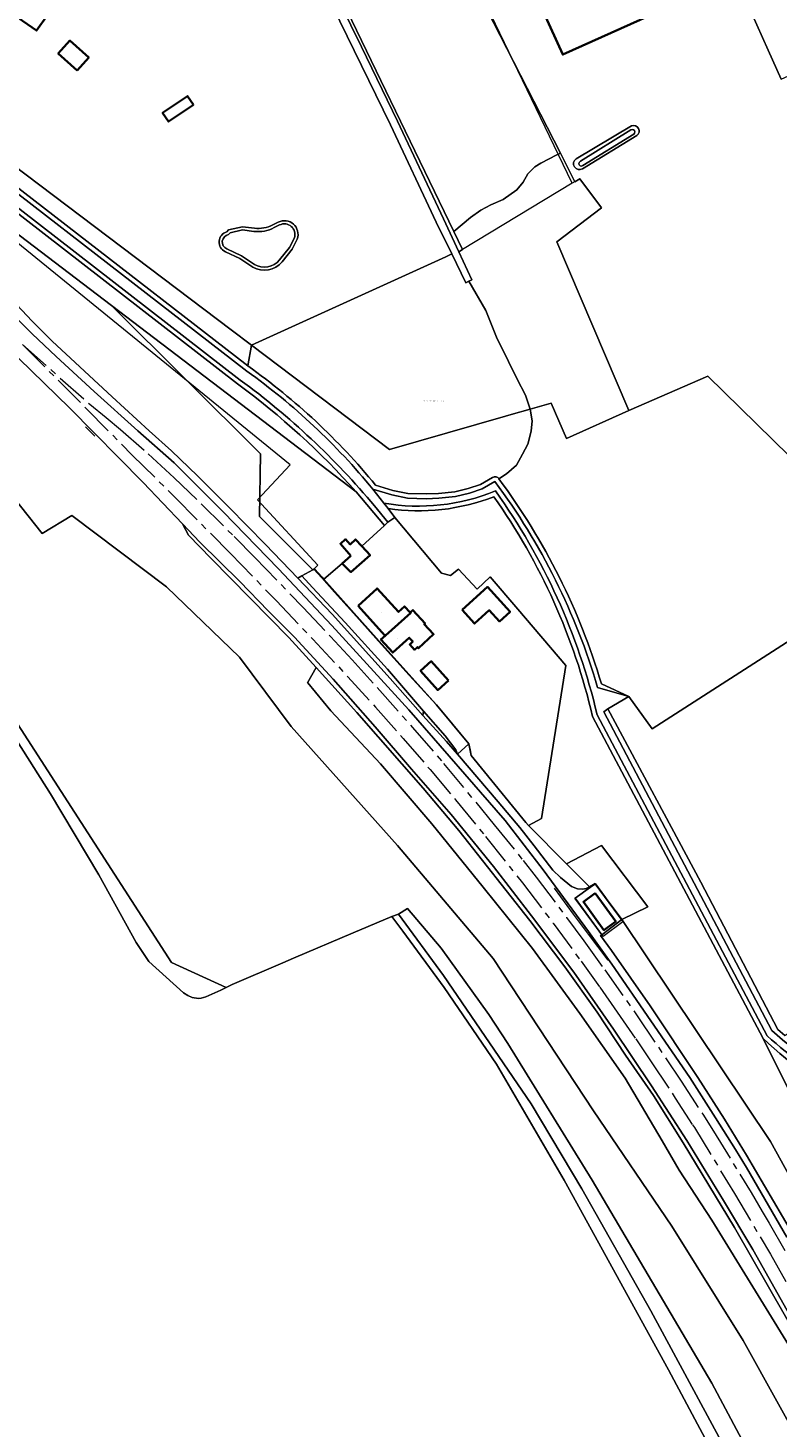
# Model space of a CAD drawing. Header units: metres. Extents: x 201541 to 204988, y 387833 to 394342.
# Tile 36 of 214: x 203599 to 203837, y 388895 to 389340. Entities that reach past the tile are written whole.
import ezdxf
from ezdxf.enums import TextEntityAlignment as Align

# ---------------------------------------------------------------- set-up
doc = ezdxf.new("R2010")
doc.units = ezdxf.units.M
doc.linetypes.add('AM-AS', pattern=[16, 10, -2, 2, -2])
doc.layers.get('Defpoints').update_dxf_attribs({"lineweight": 25})
for name, color, linetype, lineweight in [('B-WE-AM-AS_SPOOR-G', 10, 'AM-AS', 18), ('B-WE-GR-BOS_GEMENGD-GV', 40, 'Continuous', 13), ('B-WE-GR-BOS_LOOF-GV', 40, 'Continuous', 13), ('B-WE-GR-BOUWLAND-GV', 80, 'Continuous', 13), ('B-WE-GR-GRAS-GV', 60, 'Continuous', 13), ('B-WE-GR-GROENVOORZIENING-GV', 80, 'Continuous', 18), ('B-WE-GR-HOUTWAL-GV', 40, 'Continuous', 13), ('B-WE-GR-STRUIK-GV', 90, 'Continuous', 13), ('B-WE-GW-TALUD_KRUIN-G', 90, 'Continuous', 18), ('B-WE-IE-TERREINAFSCHEIDING_KUNSTMATIG_HEKWERK-G', 20, 'IE-TERREINAFSCHEIDING-KUNSTMATIG', 18), ('B-WE-IE-TERREINAFSCHEIDING_KUNSTMATIG_MUUR-G', 90, 'IE-TERREINAFSCHEIDING-KUNSTMATIG-DICHT', 18), ('B-WE-OG-BEBOUWING-GV', 7, 'Continuous', 35), ('B-WE-OG-BEBOUWING-T18', 10, 'Continuous', 18), ('B-WE-OG-TERREIN_CULTUURSCHEIDING-GV', 7, 'Continuous', 18), ('B-WE-OG-TERREIN_ERF-GV', 7, 'Continuous', 18), ('B-WE-OG-WATER-GV', 130, 'Continuous', 18), ('B-WE-OG-WATER_MEER-GV', 140, 'Continuous', 18), ('B-WE-OG-WATER_SLOOT-GV', 120, 'Continuous', 18), ('B-WE-OG-WEG-GV', 7, 'Continuous', 18), ('B-WE-VH-ONVERHARD-GV', 252, 'Continuous', 18), ('B-WE-VH-VERHARDING_FUNDERING_ZAND-GV', 7, 'Continuous', 18), ('B-WE-VH-VERHARDING_HALFVERHARDING-GV', 252, 'Continuous', 18), ('B-WE-VH-VERHARDING_OPEN-GV', 252, 'Continuous', 18), ('B-WE-VH-VERHARDING_PUIN-GV', 252, 'Continuous', 18)]:
    doc.layers.add(name, color=color, linetype=linetype, lineweight=lineweight)
doc.styles.add('NLCS-ISO-M200-T18', font='NLCS-ISO.ttf', dxfattribs={"height": 0.36})
doc.linetypes.add('IE-TERREINAFSCHEIDING-KUNSTMATIG', pattern='A,4,[82,NLCS.SHX,S=0.75,R=90,X=0,Y=0],4,-2', length=10)
doc.linetypes.add('IE-TERREINAFSCHEIDING-KUNSTMATIG-DICHT', pattern='A,8,-1,[82,NLCS.SHX,S=0.75,R=90,X=0,Y=0],-1', length=10)

msp = doc.modelspace()

# ---------------------------------------------------------------- linework, layer by layer
at = {"layer": 'B-WE-AM-AS_SPOOR-G'}
for points in [[(203596.978, 389239.222), (203617.138, 389218.95)], [(203596.978, 389239.222), (203618.287, 389220.313)], [(203618.287, 389220.313), (203623.534, 389216.048), (203628.036, 389212.237), (203636.811, 389204.571), (203640.932, 389200.77), (203645.039, 389196.929), (203653.638, 389188.659), (203664.155, 389178.242), (203670.685, 389171.623), (203686.02, 389155.718), (203694.732, 389146.498), (203701.55, 389139.131), (203709.517, 389130.319), (203720.704, 389117.647), (203730.592, 389106.237), (203746.68, 389086.724), (203755.847, 389075.356), (203759.93, 389070.129), (203769.648, 389057.281), (203775.118, 389049.866), (203781.729, 389040.682), (203792.066, 389026.04), (203806.015, 389005.353), (203812.814, 388994.79), (203816.229, 388989.393), (203828.214, 388970.004), (203831.726, 388963.926), (203833.96, 388960.23), (203844.551, 388941.773)], [(203617.138, 389218.95), (203631.795, 389204.101), (203645.333, 389190.722), (203662.94, 389172.879), (203677.549, 389157.795), (203689.108, 389145.631), (203700.228, 389133.703), (203709.027, 389124.061), (203717.748, 389114.16), (203726.317, 389104.237), (203734.364, 389094.646), (203743.878, 389083.017), (203755.618, 389068.295), (203765.339, 389055.455), (203774.239, 389043.391), (203780.144, 389035.182), (203785.719, 389027.24), (203791.616, 389018.708), (203796.501, 389011.471), (203804.13, 388999.967), (203809.539, 388991.485), (203810.21, 388990.561), (203822.934, 388969.636), (203834.291, 388950.357), (203839.596, 388941.064)]]:
    msp.add_lwpolyline(points, dxfattribs=at)
at = {"layer": 'B-WE-GR-BOS_GEMENGD-GV'}
msp.add_lwpolyline([(203733.804, 389275.137), (203736.574, 389269.383), (203735.423, 389268.688), (203739.598, 389259.79), (203738.612, 389259.321), (203743.965, 389250.021), (203747.382, 389241.575), (203751.146, 389233.902), (203753.914, 389228.224), (203756.592, 389223.117), (203758.062, 389218.714), (203764.72, 389220.631), (203769.556, 389209.386), (203789.429, 389218.249), (203766.561, 389271.836), (203780.672, 389282.665), (203773.81, 389291.867), (203772.267, 389290.935), (203767.717, 389300.025), (203766.535, 389299.434), (203761.416, 389296.875), (203759.562, 389295.676), (203757.308, 389293.495), (203755.854, 389290.769), (203753.855, 389288.407), (203749.445, 389285.344), (203745.628, 389283.636), (203742.393, 389281.891), (203739.084, 389279.529)], close=True, dxfattribs=at)
for points in [[(203902.326, 388992.273), (203907.414, 389052.2), (203915.998, 389134.631), (203907.272, 389138.857), (203896.875, 389148.849), (203861.551, 389182.799), (203840.227, 389203.942), (203814.44, 389229.144), (203789.429, 389218.249), (203769.556, 389209.386), (203764.72, 389220.631), (203758.062, 389218.714), (203758.669, 389214.979), (203758.408, 389211.708), (203757.344, 389207.607), (203755.647, 389204.411)], [(203881.774, 388821.893), (203825.649, 388922.942), (203803.003, 388959.248), (203778.193, 388995.938), (203746.323, 389044.275), (203715.976, 389080.11), (203682.19, 389117.953), (203665.787, 389139.962), (203642.688, 389162.291), (203612.6, 389184.899), (203603.237, 389179.253), (203574.035, 389216.012)], [(203755.647, 389204.411), (203753.764, 389200.963), (203750.602, 389198.188), (203748.144, 389196.54)], [(203780.671, 389131.529), (203789.393, 389127.467), (203796.744, 389117.234), (203845.333, 389148.46), (203877.633, 389091.353), (203896.556, 389052.397), (203838.866, 389019.869)], [(203578.322, 389145.017), (203644.287, 389042.962), (203661.546, 389035.091), (203663.445, 389036.064), (203679.585, 389042.907), (203682.934, 389044.327), (203701.913, 389052.374), (203714.171, 389057.571), (203716.307, 389058.396), (203719.123, 389060.1), (203729.798, 389047.512), (203744.984, 389026.487), (203751.016, 389017.3), (203777.773, 388973.832), (203815.768, 388909.41), (203850.464, 388844.244)], [(203882.978, 388783.427), (203875.799, 388797.539), (203850.464, 388844.244), (203815.768, 388909.41), (203777.773, 388973.832), (203751.016, 389017.3), (203744.984, 389026.487), (203729.798, 389047.512), (203719.123, 389060.1), (203716.307, 389058.396), (203730.537, 389038.821), (203758.422, 388998.128), (203774.46, 388971.092), (203796.388, 388932.355), (203844.616, 388842.956), (203875.335, 388784.729)], [(203875.335, 388784.729), (203844.616, 388842.956), (203796.388, 388932.355), (203774.46, 388971.092), (203758.422, 388998.128), (203730.537, 389038.821), (203716.307, 389058.396), (203714.171, 389057.571)], [(203714.171, 389057.571), (203717.602, 389052.922), (203730.768, 389035.084), (203747.351, 389010.723), (203768.81, 388973.918), (203801.946, 388913.623), (203845.24, 388832.561), (203814.938, 388787.109), (203777.14, 388736.04), (203776.279, 388734.876), (203779.131, 388732.443), (203786.163, 388726.272)]]:
    msp.add_lwpolyline(points, dxfattribs=at)
msp.add_lwpolyline([(203748.144, 389196.54, -0.0878443), (203780.671, 389131.529)], format="xyb", dxfattribs=at)
at = {"layer": 'B-WE-GR-BOS_LOOF-GV'}
msp.add_lwpolyline([(203733.159, 389267.999), (203731.263, 389267.133), (203669.646, 389239.002), (203713.461, 389205.875), (203750.263, 389216.469), (203752.016, 389216.973), (203758.062, 389218.714), (203756.592, 389223.117), (203753.914, 389228.224), (203751.146, 389233.902), (203747.382, 389241.575), (203743.965, 389250.021), (203738.612, 389259.321), (203737.614, 389258.839)], close=True, dxfattribs=at)
for points in [[(203753.764, 389200.963), (203755.647, 389204.411), (203757.344, 389207.607), (203758.408, 389211.708), (203758.669, 389214.979), (203758.062, 389218.714), (203752.016, 389216.973), (203750.263, 389216.469), (203713.461, 389205.875), (203669.646, 389239.002), (203668.486, 389232.426)], [(203709.006, 389194.599), (203714.506, 389192.918), (203719.273, 389191.984), (203725.013, 389191.78), (203728.957, 389191.922), (203734.152, 389192.509), (203738.4, 389193.482), (203742.257, 389194.813), (203746.161, 389197.01)], [(203748.144, 389196.54), (203750.602, 389198.188), (203753.764, 389200.963)], [(203712.964, 389187.12), (203715.082, 389184.299), (203729.913, 389166.599), (203732.811, 389165.914), (203735.346, 389167.94), (203741.29, 389161.583), (203745.407, 389165.495), (203754.182, 389155.182), (203769.407, 389137.289), (203761.709, 389088.725), (203757.568, 389086.554)], [(203757.568, 389086.554), (203769.604, 389074.335), (203780.746, 389080.121), (203795.425, 389060.668), (203787.175, 389056.673), (203834.308, 388986.207), (203840.54, 388974.863), (203856.762, 388945.334), (203861.565, 388950.339), (203865.167, 388952.484), (203864.634, 388953.537), (203832.026, 389018.9), (203777.891, 389121.144)], [(203832.026, 389018.9), (203864.634, 388953.537), (203865.167, 388952.484), (203897.133, 388985.454), (203898.48, 388986.844)]]:
    msp.add_lwpolyline(points, dxfattribs=at)
for points in [[(203668.486, 389232.426, -0.0661284), (203709.006, 389194.599)], [(203746.161, 389197.01, -0.458095), (203748.144, 389196.54)], [(203746.513, 389190.906, -0.1297792), (203712.964, 389187.12)], [(203777.891, 389121.144, 0.0965581), (203746.513, 389190.906)], [(203898.48, 388986.844, -0.1593922), (203832.026, 389018.9)]]:
    msp.add_lwpolyline(points, format="xyb", dxfattribs=at)
at = {"layer": 'B-WE-GR-BOUWLAND-GV'}
for points in [[(203852.083, 389401.938), (203841.126, 389397.045), (203816.784, 389385.965), (203817.924, 389383.614), (203811.983, 389381.09), (203833.593, 389332.662), (203837.701, 389323.457), (203865.506, 389336.098), (203922.459, 389361.803)], [(203845.24, 388832.561), (203801.946, 388913.623), (203768.81, 388973.918), (203747.351, 389010.723), (203730.768, 389035.084), (203717.602, 389052.922), (203714.171, 389057.571), (203701.913, 389052.374), (203682.934, 389044.327), (203679.585, 389042.907), (203663.445, 389036.064), (203661.546, 389035.091), (203659.904, 389034.249), (203655.098, 389032.126), (203653.64, 389031.706), (203652.801, 389031.59), (203650.789, 389031.932), (203649.394, 389032.559), (203648.008, 389033.335), (203637.031, 389043.336), (203632.97, 389049.4), (203621.123, 389070.831), (203605.781, 389096.579), (203557.338, 389172.991)]]:
    msp.add_lwpolyline(points, dxfattribs=at)
at = {"layer": 'B-WE-GR-GRAS-GV'}
for points in [[(203693.794, 389358.256), (203733.804, 389275.137), (203739.084, 389279.529), (203742.393, 389281.891), (203745.628, 389283.636), (203749.445, 389285.344), (203753.855, 389288.407), (203755.854, 389290.769), (203757.308, 389293.495), (203759.562, 389295.676), (203761.416, 389296.875), (203766.535, 389299.434), (203767.717, 389300.025), (203742.227, 389349.826)], [(203846.256, 388920.582), (203828.701, 388951.835), (203819.462, 388967.418), (203807.824, 388986.458), (203796.586, 389003.883), (203784.511, 389021.805), (203771.934, 389039.973), (203758.509, 389057.803), (203746.381, 389073.469), (203733.023, 389090.049), (203720.433, 389104.44), (203708.861, 389117.832), (203695.554, 389132.926), (203683.272, 389146.31), (203674.946, 389154.636), (203665.972, 389164.015), (203653.252, 389176.508), (203647.702, 389182.282), (203649.661, 389178.736), (203656.862, 389171.294), (203681.493, 389146.218), (203690.148, 389136.637), (203703.048, 389122.357), (203724.088, 389098.393), (203735.401, 389084.949), (203757.996, 389056.301), (203769.105, 389041.635), (203779.284, 389027.214), (203788.302, 389013.574), (203797.198, 389000.754), (203806.659, 388985.75), (203822.946, 388958.8), (203844.468, 388921.211)], [(203844.468, 388921.211), (203822.946, 388958.8), (203806.659, 388985.75), (203797.198, 389000.754), (203788.302, 389013.574), (203779.284, 389027.214), (203769.105, 389041.635), (203757.996, 389056.301), (203735.401, 389084.949), (203724.088, 389098.393), (203703.048, 389122.357), (203690.148, 389136.637), (203687.44, 389131.83), (203687.456, 389131.812), (203694.833, 389122.911), (203710.588, 389106.101), (203726.839, 389087.067), (203743.146, 389066.941), (203758.831, 389047.417), (203773.819, 389026.765), (203788.205, 389006.277), (203799.971, 388986.362), (203805.303, 388977.011), (203815.688, 388961.211), (203843.427, 388916.106)]]:
    msp.add_lwpolyline(points, dxfattribs=at)
for points in [[(203685.562, 389165.736), (203689.019, 389162.123), (203699.327, 389150.952), (203712.749, 389136.095), (203717.909, 389130.177), (203724.181, 389122.783), (203731.119, 389115.001), (203734.436, 389110.557), (203734.965, 389109.109), (203738.594, 389112.479), (203733.489, 389118.606), (203728.349, 389124.774), (203726.183, 389127.193), (203714.955, 389139.73), (203710.18, 389145.062), (203692.61, 389164.683), (203692.046, 389165.313), (203689.648, 389167.991), (203689.061, 389167.667)], [(203724.181, 389122.783), (203717.909, 389130.177), (203712.749, 389136.095), (203699.327, 389150.952), (203689.019, 389162.123), (203685.562, 389165.736), (203684.301, 389165.04), (203695.236, 389153.613), (203713.671, 389133.193), (203724.021, 389121.473)], [(203724.021, 389121.473), (203731.505, 389113.151), (203734.965, 389109.109), (203734.436, 389110.557), (203731.119, 389115.001), (203724.181, 389122.783)]]:
    msp.add_lwpolyline(points, close=True, dxfattribs=at)
at = {"layer": 'B-WE-GR-GROENVOORZIENING-GV'}
for points in [[(203704.484, 389333.747), (203715.961, 389310.116), (203730.525, 389279.127), (203735.423, 389268.688), (203736.574, 389269.383), (203733.804, 389275.137), (203693.794, 389358.256), (203678.059, 389388.891), (203677.878, 389386.417), (203680.921, 389380.594), (203690.864, 389361.568)], [(203685.562, 389165.736), (203689.061, 389167.667), (203672.163, 389184.638), (203672.434, 389204.556), (203625.235, 389251.619), (203550.926, 389308.193), (203549.966, 389308.05), (203549.135, 389304.354), (203549.485, 389299.887), (203555.069, 389290.865), (203568.178, 389279.025), (203581.975, 389265.499), (203593.491, 389253.629), (203599.982, 389246.632), (203606.331, 389240.287), (203625.356, 389222.628), (203637.199, 389211.832), (203644.193, 389205.457), (203652.449, 389197.573), (203662.425, 389187.618), (203674.083, 389175.717), (203684.301, 389165.04)]]:
    msp.add_lwpolyline(points, close=True, dxfattribs=at)
for points in [[(203843.427, 388916.106), (203815.688, 388961.211), (203805.303, 388977.011), (203799.971, 388986.362), (203788.205, 389006.277), (203773.819, 389026.765), (203758.831, 389047.417), (203743.146, 389066.941), (203726.839, 389087.067), (203710.588, 389106.101), (203694.833, 389122.911), (203687.456, 389131.812), (203687.44, 389131.83), (203690.148, 389136.637), (203681.493, 389146.218), (203656.862, 389171.294), (203649.661, 389178.736), (203647.702, 389182.282), (203635.292, 389195.458), (203611.82, 389219.155), (203595.768, 389234.765)], [(203574.035, 389216.012), (203603.237, 389179.253), (203612.6, 389184.899), (203642.688, 389162.291), (203665.787, 389139.962), (203682.19, 389117.953), (203715.976, 389080.11), (203746.323, 389044.275), (203778.193, 388995.938), (203803.003, 388959.248), (203825.649, 388922.942), (203881.774, 388821.893)], [(203882.922, 388884.839), (203872.044, 388905.991), (203851.711, 388944.959), (203842.547, 388970.528), (203840.54, 388974.863), (203834.308, 388986.207), (203787.175, 389056.673), (203780.802, 389051.831), (203780.421, 389051.541), (203783.875, 389046.835), (203796.194, 389029.218), (203811.278, 389006.436), (203819.692, 388993.253), (203826.767, 388981.801), (203841.053, 388957.42), (203860.822, 388921.574), (203868.443, 388907.568), (203876.645, 388891.837)]]:
    msp.add_lwpolyline(points, dxfattribs=at)
at = {"layer": 'B-WE-GR-HOUTWAL-GV'}
for points in [[(203552.298, 389324.47), (203552.853, 389323.775), (203553.554, 389323.228), (203553.032, 389321.823), (203668.486, 389232.426), (203669.646, 389239.002), (203663.16, 389243.899), (203589.285, 389299.645), (203587.469, 389297.572), (203552.723, 389324.179)], [(203701.159, 389172.124), (203697.819, 389175.954), (203699.406, 389177.428), (203700.949, 389175.766), (203702.646, 389177.342), (203704.658, 389175.175), (203711.835, 389181.799), (203702.863, 389192.457), (203625.235, 389251.619), (203672.434, 389204.556), (203672.163, 389184.638), (203689.061, 389167.667), (203689.648, 389167.991), (203692.046, 389165.313), (203692.61, 389164.683), (203698.406, 389169.724)]]:
    msp.add_lwpolyline(points, close=True, dxfattribs=at)
msp.add_lwpolyline([(203665.186, 389226.761), (203554.655, 389312.447), (203554.263, 389312.744), (203550.926, 389308.193), (203625.235, 389251.619), (203702.863, 389192.457)], dxfattribs=at)
msp.add_lwpolyline([(203702.863, 389192.457, 0.0522227), (203665.186, 389226.761)], format="xyb", dxfattribs=at)
at = {"layer": 'B-WE-GR-STRUIK-GV'}
msp.add_lwpolyline([(203756.646, 389087.49), (203739.353, 389108.764), (203738.988, 389110.553), (203738.594, 389112.479), (203734.965, 389109.109), (203747.916, 389093.981), (203754.749, 389085.827), (203759.333, 389080.015), (203765.244, 389072.328), (203767.659, 389069.978), (203771.205, 389067.108), (203773.059, 389066.349), (203774.759, 389066.322), (203775.847, 389066.529), (203776.854, 389066.976), (203769.604, 389074.335), (203757.568, 389086.554)], close=True, dxfattribs=at)
at = {"layer": 'B-WE-GW-TALUD_KRUIN-G'}
for points in [[(203647.702, 389182.282), (203649.661, 389178.736), (203656.862, 389171.294), (203681.493, 389146.218), (203690.148, 389136.637), (203703.048, 389122.357), (203724.088, 389098.393), (203735.401, 389084.949), (203757.996, 389056.301), (203769.105, 389041.635), (203779.284, 389027.214), (203788.302, 389013.574), (203797.198, 389000.754), (203806.659, 388985.75), (203822.946, 388958.8), (203844.468, 388921.211), (203853.909, 388903.62), (203861.662, 388888.853), (203869.495, 388873.5), (203873.849, 388865.455), (203879.315, 388858.394)], [(203734.965, 389109.109), (203734.436, 389110.557), (203731.119, 389115.001), (203724.181, 389122.783)]]:
    msp.add_lwpolyline(points, dxfattribs=at)
at = {"layer": 'B-WE-IE-TERREINAFSCHEIDING_KUNSTMATIG_HEKWERK-G'}
for points in [[(203811.983, 389381.09), (203833.593, 389332.662)], [(203771.434, 389290.432), (203742.677, 389350.029)], [(203833.593, 389332.662), (203837.701, 389323.457)], [(203756.646, 389087.49), (203739.353, 389108.764), (203738.594, 389112.479), (203728.192, 389124.876), (203719.686, 389134.214), (203709.923, 389145.015), (203701.95, 389153.938), (203695.945, 389160.644), (203691.939, 389165.12), (203689.382, 389167.913), (203690.716, 389169.153), (203671.563, 389189.907), (203681.85, 389200.988), (203570.918, 389291.277), (203555.8, 389303.488), (203541.883, 389314.372)], [(203771.434, 389290.432), (203736.574, 389269.383)], [(203773.81, 389291.867), (203771.434, 389290.432)], [(203736.574, 389269.383), (203735.423, 389268.688)], [(203616.939, 389213.113), (203619.853, 389210.161)], [(203698.406, 389169.724), (203692.61, 389164.683)], [(203757.568, 389086.554), (203761.709, 389088.725)], [(203765.633, 389066.579), (203771.672, 389058.342), (203776.485, 389051.974), (203782.754, 389043.736)]]:
    msp.add_lwpolyline(points, dxfattribs=at)
msp.add_lwpolyline([(203772.291, 389063.394), (203776.591, 389066.515), (203778.618, 389067.975), (203787.438, 389055.931), (203781.199, 389051.264)], close=True, dxfattribs=at)
at = {"layer": 'B-WE-IE-TERREINAFSCHEIDING_KUNSTMATIG_MUUR-G'}
msp.add_lwpolyline([(203685.562, 389165.736), (203689.019, 389162.123), (203699.327, 389150.952), (203712.749, 389136.095), (203717.909, 389130.177), (203724.181, 389122.783)], dxfattribs=at)
msp.add_lwpolyline([(203685.562, 389165.736), (203689.019, 389162.123), (203699.327, 389150.952), (203712.749, 389136.095), (203717.909, 389130.177), (203724.181, 389122.783)], dxfattribs=at)
at = {"layer": 'B-WE-OG-BEBOUWING-GV'}
for points in [[(203760.078, 389349.792), (203768.405, 389331.301), (203805.196, 389347.888), (203796.868, 389366.357)], [(203596.611, 389352.298), (203594.769, 389354.451), (203589.562, 389347.307), (203588.283, 389348.231), (203578.669, 389334.926), (203585.992, 389329.635), (203587.083, 389331.144), (203588.844, 389333.582), (203593.932, 389340.624), (203595.605, 389342.939), (203601.403, 389338.929), (203604.899, 389343.806)], [(203614.286, 389326.238), (203617.992, 389330.335), (203611.985, 389335.769), (203608.279, 389331.671)], [(203651.201, 389315.372), (203649.342, 389318.121), (203641.429, 389312.768), (203643.288, 389310.02)], [(203701.159, 389172.124), (203698.406, 389169.724), (203701.19, 389166.987), (203707.285, 389172.345), (203704.658, 389175.175), (203702.646, 389177.342), (203700.949, 389175.766), (203699.406, 389177.428), (203697.819, 389175.954)], [(203703.425, 389156.245), (203711.933, 389146.847), (203712.052, 389146.955), (203712.159, 389146.836), (203720.175, 389154.089), (203720.078, 389154.197), (203719.995, 389154.121), (203718.198, 389156.088), (203716.272, 389154.328), (203709.472, 389161.769)], [(203736.443, 389154.947), (203740.372, 389150.615), (203745.077, 389154.881), (203748.309, 389151.317), (203751.682, 389154.376), (203744.522, 389162.272)], [(203718.727, 389145.25), (203719.687, 389146.102), (203720.782, 389144.891), (203719.834, 389144.027), (203721.367, 389142.332), (203722.283, 389143.161), (203722.598, 389142.813), (203727.415, 389147.213), (203724.472, 389150.434), (203724.739, 389150.677), (203720.865, 389154.916), (203720.078, 389154.197), (203720.175, 389154.089), (203712.159, 389146.836), (203712.052, 389146.955), (203711.933, 389146.847), (203711.996, 389146.778), (203710.686, 389145.591), (203714.479, 389141.403)], [(203732.151, 389132.563), (203726.679, 389138.677), (203723.266, 389135.622), (203728.738, 389129.508)], [(203778.719, 389064.971), (203774.973, 389062.262), (203781.468, 389053.285), (203785.213, 389055.994)]]:
    msp.add_lwpolyline(points, close=True, dxfattribs=at)
at = {"layer": 'B-WE-OG-TERREIN_CULTUURSCHEIDING-GV'}
msp.add_lwpolyline([(203796.744, 389117.234), (203789.393, 389127.467), (203782.685, 389123.565), (203812.222, 389068.492), (203836.677, 389021.685), (203838.866, 389019.869), (203896.556, 389052.397), (203877.633, 389091.353), (203845.333, 389148.46)], close=True, dxfattribs=at)
at = {"layer": 'B-WE-OG-TERREIN_ERF-GV'}
for points in [[(203837.701, 389323.457), (203833.593, 389332.662), (203811.983, 389381.09), (203810.267, 389380.364), (203809.028, 389379.839), (203807.186, 389379.06), (203807.363, 389378.523), (203798.764, 389374.785), (203798.578, 389375.113), (203788.527, 389370.657), (203742.227, 389349.826), (203767.717, 389300.025), (203772.267, 389290.935), (203773.81, 389291.867), (203780.672, 389282.665), (203766.561, 389271.836), (203789.429, 389218.249), (203814.44, 389229.144), (203840.227, 389203.942)], [(203731.263, 389267.133), (203733.159, 389267.999), (203728.263, 389278.064), (203713.705, 389309.038), (203702.237, 389332.651), (203688.634, 389360.439)], [(203551.889, 389325.361), (203552.065, 389324.902), (203552.298, 389324.47), (203552.723, 389324.179), (203587.469, 389297.572), (203589.285, 389299.645), (203663.16, 389243.899), (203669.646, 389239.002), (203731.263, 389267.133)], [(203772.618, 389298.177), (203790.207, 389308.657)], [(203791.946, 389305.565), (203774.641, 389295.052)], [(203676.401, 389277.243), (203678.104, 389278.1)], [(203661.777, 389275.045), (203662.311, 389275.635), (203666.76, 389276.655), (203670.537, 389276.166)], [(203684.142, 389272.748), (203682.486, 389269.526), (203679.313, 389265.525)], [(203670.007, 389263.852), (203665.918, 389266.562), (203661.324, 389268.687)]]:
    msp.add_lwpolyline(points, dxfattribs=at)
for points in [[(203768.405, 389331.301), (203760.078, 389349.792), (203796.868, 389366.357), (203805.196, 389347.888)], [(203594.769, 389354.451), (203596.611, 389352.298), (203604.899, 389343.806), (203601.403, 389338.929), (203595.605, 389342.939), (203593.932, 389340.624), (203588.844, 389333.582), (203587.083, 389331.144), (203585.992, 389329.635), (203578.669, 389334.926), (203588.283, 389348.231), (203589.562, 389347.307)], [(203614.286, 389326.238), (203608.279, 389331.671), (203611.985, 389335.769), (203617.992, 389330.335)], [(203651.201, 389315.372), (203643.288, 389310.02), (203641.429, 389312.768), (203649.342, 389318.121)], [(203733.489, 389118.606), (203738.594, 389112.479), (203738.988, 389110.553), (203739.353, 389108.764), (203756.646, 389087.49), (203757.568, 389086.554), (203761.709, 389088.725), (203769.407, 389137.289), (203754.182, 389155.182), (203745.407, 389165.495), (203741.29, 389161.583), (203735.346, 389167.94), (203732.811, 389165.914), (203729.913, 389166.599), (203715.082, 389184.299), (203712.937, 389182.816), (203711.835, 389181.799), (203704.658, 389175.175), (203707.285, 389172.345), (203701.19, 389166.987), (203698.406, 389169.724), (203692.61, 389164.683), (203710.18, 389145.062), (203714.955, 389139.73), (203726.183, 389127.193), (203728.349, 389124.774)], [(203710.686, 389145.591), (203711.996, 389146.778), (203711.933, 389146.847), (203703.425, 389156.245), (203709.472, 389161.769), (203716.272, 389154.328), (203718.198, 389156.088), (203719.995, 389154.121), (203720.078, 389154.197), (203720.865, 389154.916), (203724.739, 389150.677), (203724.472, 389150.434), (203727.415, 389147.213), (203722.598, 389142.813), (203722.283, 389143.161), (203721.367, 389142.332), (203719.834, 389144.027), (203720.782, 389144.891), (203719.687, 389146.102), (203718.727, 389145.25), (203714.479, 389141.403)], [(203736.443, 389154.947), (203744.522, 389162.272), (203751.682, 389154.376), (203748.309, 389151.317), (203745.077, 389154.881), (203740.372, 389150.615)], [(203732.151, 389132.563), (203728.738, 389129.508), (203723.266, 389135.622), (203726.679, 389138.677)], [(203778.154, 389067.759), (203778.703, 389068.09), (203778.812, 389067.943), (203781.697, 389064.056), (203782.076, 389063.544), (203782.229, 389063.338), (203787.175, 389056.673), (203795.425, 389060.668), (203780.746, 389080.121), (203769.604, 389074.335), (203776.854, 389066.976)]]:
    msp.add_lwpolyline(points, close=True, dxfattribs=at)
for points in [[(203790.207, 389308.657, -0.8667614), (203791.946, 389305.565)], [(203774.641, 389295.052, -0.9631988), (203772.618, 389298.177)], [(203670.537, 389276.166, 0.1566951), (203676.401, 389277.243)], [(203678.104, 389278.1, -0.677618), (203684.142, 389272.748)], [(203661.324, 389268.687, -0.6903258), (203661.777, 389275.045)], [(203679.313, 389265.525, -0.3777149), (203670.007, 389263.852)]]:
    msp.add_lwpolyline(points, format="xyb", dxfattribs=at)
at = {"layer": 'B-WE-OG-WATER-GV'}
for points in [[(203790.062, 389307.377), (203774.011, 389297.444)], [(203774.8, 389296.047), (203790.94, 389306.068)]]:
    msp.add_lwpolyline(points, dxfattribs=at)
for points in [[(203790.94, 389306.068, 1.0114465), (203790.062, 389307.377)], [(203774.011, 389297.444, 1.0814854), (203774.8, 389296.047)]]:
    msp.add_lwpolyline(points, format="xyb", dxfattribs=at)
at = {"layer": 'B-WE-OG-WATER_MEER-GV'}
for points in [[(203678.553, 389277.206), (203676.862, 389276.355)], [(203670.408, 389275.174), (203666.808, 389275.641), (203662.842, 389274.731), (203662.314, 389274.147)], [(203678.529, 389266.147), (203681.641, 389270.071), (203683.221, 389273.144)], [(203661.744, 389269.595), (203666.407, 389267.438), (203670.542, 389264.697)]]:
    msp.add_lwpolyline(points, dxfattribs=at)
for points in [[(203683.221, 389273.144, 0.6714704), (203678.553, 389277.206)], [(203662.314, 389274.147, 0.7306548), (203661.744, 389269.595)], [(203676.862, 389276.355, -0.1563198), (203670.408, 389275.174)], [(203670.542, 389264.697, 0.3768745), (203678.529, 389266.147)]]:
    msp.add_lwpolyline(points, format="xyb", dxfattribs=at)
at = {"layer": 'B-WE-OG-WATER_SLOOT-GV'}
for points in [[(203790.207, 389308.657), (203772.618, 389298.177)], [(203774.011, 389297.444), (203790.062, 389307.377)], [(203774.641, 389295.052), (203791.946, 389305.565)], [(203790.94, 389306.068), (203774.8, 389296.047)], [(203678.104, 389278.1), (203676.401, 389277.243)], [(203676.862, 389276.355), (203678.553, 389277.206)], [(203670.537, 389276.166), (203666.76, 389276.655), (203662.311, 389275.635), (203661.777, 389275.045)], [(203662.314, 389274.147), (203662.842, 389274.731), (203666.808, 389275.641), (203670.408, 389275.174)], [(203683.221, 389273.144), (203681.641, 389270.071), (203678.529, 389266.147)], [(203679.313, 389265.525), (203682.486, 389269.526), (203684.142, 389272.748)], [(203661.324, 389268.687), (203665.918, 389266.562), (203670.007, 389263.852)], [(203670.542, 389264.697), (203666.407, 389267.438), (203661.744, 389269.595)]]:
    msp.add_lwpolyline(points, dxfattribs=at)
for points in [[(203791.946, 389305.565, 0.8667614), (203790.207, 389308.657)], [(203790.062, 389307.377, -1.0114465), (203790.94, 389306.068)], [(203772.618, 389298.177, 0.9631988), (203774.641, 389295.052)], [(203774.8, 389296.047, -1.0814854), (203774.011, 389297.444)], [(203676.401, 389277.243, -0.1566951), (203670.537, 389276.166)], [(203684.142, 389272.748, 0.677618), (203678.104, 389278.1)], [(203678.553, 389277.206, -0.6714704), (203683.221, 389273.144)], [(203661.777, 389275.045, 0.6903258), (203661.324, 389268.687)], [(203661.744, 389269.595, -0.7306548), (203662.314, 389274.147)], [(203670.408, 389275.174, 0.1563198), (203676.862, 389276.355)], [(203670.007, 389263.852, 0.3777149), (203679.313, 389265.525)], [(203678.529, 389266.147, -0.3768745), (203670.542, 389264.697)]]:
    msp.add_lwpolyline(points, format="xyb", dxfattribs=at)
at = {"layer": 'B-WE-OG-WEG-GV'}
for points in [[(203553.032, 389321.823), (203552.834, 389321.943), (203551.955, 389320.753), (203668.192, 389230.758)], [(203668.486, 389232.426), (203553.032, 389321.823)], [(203666.075, 389227.969), (203549.894, 389317.964), (203549.227, 389317.061), (203548.991, 389316.741), (203550.476, 389315.615), (203554.263, 389312.744), (203554.655, 389312.447), (203665.186, 389226.761)], [(203746.161, 389197.01), (203742.257, 389194.813), (203738.4, 389193.482), (203734.152, 389192.509), (203728.957, 389191.922), (203725.013, 389191.78), (203719.273, 389191.984), (203714.506, 389192.918), (203709.006, 389194.599)], [(203708.134, 389193.297), (203714.142, 389191.461), (203719.101, 389190.489), (203725.013, 389190.279), (203729.068, 389190.425), (203734.405, 389191.028), (203738.813, 389192.038), (203742.874, 389193.439), (203746.897, 389195.703)], [(203702.863, 389192.457), (203711.835, 389181.799), (203712.937, 389182.816), (203708.686, 389188.019)], [(203711.669, 389188.845), (203712.964, 389187.12)], [(203779.465, 389130.314), (203789.393, 389127.467), (203780.671, 389131.529)], [(203833.304, 389019.735), (203779.303, 389121.692)], [(203838.866, 389019.869), (203836.677, 389021.685), (203812.222, 389068.492), (203782.685, 389123.565), (203781.455, 389122.559), (203834.736, 389021.371)], [(203777.891, 389121.144), (203832.026, 389018.9)]]:
    msp.add_lwpolyline(points, dxfattribs=at)
for points in [[(203668.192, 389230.758, -0.0663155), (203708.134, 389193.297)], [(203709.006, 389194.599, 0.0661284), (203668.486, 389232.426)], [(203665.186, 389226.761, -0.0522227), (203702.863, 389192.457)], [(203708.686, 389188.019, 0.0595404), (203666.075, 389227.969)], [(203748.144, 389196.54, 0.458095), (203746.161, 389197.01)], [(203747.052, 389192.736, -0.1404364), (203711.669, 389188.845)], [(203746.897, 389195.703, -0.0889462), (203779.465, 389130.314)], [(203779.303, 389121.692, 0.0977757), (203747.052, 389192.736)], [(203780.671, 389131.529, 0.0878443), (203748.144, 389196.54)], [(203712.964, 389187.12, 0.1297792), (203746.513, 389190.906)], [(203746.513, 389190.906, -0.0965581), (203777.891, 389121.144)], [(203884.757, 388990.192, -0.1099065), (203833.304, 389019.735)], [(203834.736, 389021.371, 0.1358239), (203898.02, 388990.5)], [(203832.026, 389018.9, 0.1593922), (203898.48, 388986.844)]]:
    msp.add_lwpolyline(points, format="xyb", dxfattribs=at)
at = {"layer": 'B-WE-VH-ONVERHARD-GV'}
msp.add_lwpolyline([(203715.961, 389310.116), (203704.484, 389333.747), (203690.864, 389361.568), (203680.921, 389380.594), (203678.705, 389379.436), (203688.634, 389360.439), (203702.237, 389332.651), (203713.705, 389309.038), (203728.263, 389278.064), (203733.159, 389267.999), (203737.614, 389258.839), (203738.612, 389259.321), (203739.598, 389259.79), (203735.423, 389268.688), (203730.525, 389279.127)], close=True, dxfattribs=at)
at = {"layer": 'B-WE-VH-VERHARDING_FUNDERING_ZAND-GV'}
for points in [[(203746.897, 389195.703), (203742.874, 389193.439), (203738.813, 389192.038), (203734.405, 389191.028), (203729.068, 389190.425), (203725.013, 389190.279), (203719.101, 389190.489), (203714.142, 389191.461), (203708.134, 389193.297), (203711.669, 389188.845)], [(203834.736, 389021.371), (203781.455, 389122.559), (203782.685, 389123.565), (203789.393, 389127.467), (203779.465, 389130.314)], [(203779.303, 389121.692), (203833.304, 389019.735)]]:
    msp.add_lwpolyline(points, dxfattribs=at)
for points in [[(203711.669, 389188.845, 0.1404364), (203747.052, 389192.736)], [(203779.465, 389130.314, 0.0889462), (203746.897, 389195.703)], [(203747.052, 389192.736, -0.0977757), (203779.303, 389121.692)], [(203833.304, 389019.735, 0.1099065), (203884.757, 388990.192)], [(203898.02, 388990.5, -0.1358239), (203834.736, 389021.371)]]:
    msp.add_lwpolyline(points, format="xyb", dxfattribs=at)
msp.add_lwpolyline([(203621.123, 389070.831), (203632.97, 389049.4), (203637.031, 389043.336), (203648.008, 389033.335), (203649.394, 389032.559), (203650.789, 389031.932), (203652.801, 389031.59), (203653.64, 389031.706), (203655.098, 389032.126), (203659.904, 389034.249), (203661.546, 389035.091), (203644.287, 389042.962), (203578.322, 389145.017), (203559.196, 389173.958), (203557.338, 389172.991), (203605.781, 389096.579)], close=True, dxfattribs=at)
at = {"layer": 'B-WE-VH-VERHARDING_HALFVERHARDING-GV'}
for points in [[(203591.141, 389251.589), (203600.026, 389242.6), (203607.59, 389235.464), (203619.696, 389224.272), (203633.511, 389211.792), (203645.032, 389201.657), (203660.68, 389186.106), (203678.155, 389168.032), (203695.075, 389150.013), (203719.514, 389123.207), (203750.128, 389088.112), (203762.205, 389072.408), (203776.618, 389052.876), (203783.957, 389042.453), (203808.695, 389006.522), (203816.934, 388993.719), (203823.239, 388983.663), (203826.723, 388977.908), (203839.53, 388955.736)], [(203839.53, 388955.736), (203826.723, 388977.908), (203823.239, 388983.663), (203816.934, 388993.719), (203808.695, 389006.522), (203783.957, 389042.453), (203776.618, 389052.876), (203762.205, 389072.408), (203750.128, 389088.112), (203719.514, 389123.207), (203695.075, 389150.013), (203678.155, 389168.032), (203660.68, 389186.106), (203645.032, 389201.657), (203633.511, 389211.792), (203619.696, 389224.272), (203607.59, 389235.464), (203600.026, 389242.6), (203591.141, 389251.589)], [(203841.053, 388957.42), (203826.767, 388981.801), (203819.692, 388993.253), (203811.278, 389006.436), (203796.194, 389029.218), (203783.875, 389046.835), (203780.421, 389051.541), (203780.802, 389051.831), (203772.312, 389063.405), (203777.25, 389066.885), (203778.812, 389067.943), (203778.703, 389068.09), (203778.154, 389067.759), (203776.854, 389066.976), (203775.847, 389066.529), (203774.759, 389066.322), (203773.059, 389066.349), (203771.205, 389067.108), (203767.659, 389069.978), (203765.244, 389072.328), (203759.333, 389080.015), (203754.749, 389085.827), (203747.916, 389093.981), (203734.965, 389109.109), (203731.505, 389113.151), (203724.021, 389121.473), (203713.671, 389133.193), (203695.236, 389153.613), (203684.301, 389165.04), (203674.083, 389175.717), (203662.425, 389187.618), (203652.449, 389197.573), (203644.193, 389205.457), (203637.199, 389211.832), (203625.356, 389222.628), (203606.331, 389240.287), (203599.982, 389246.632), (203593.491, 389253.629)], [(203595.768, 389234.765), (203611.82, 389219.155), (203635.292, 389195.458), (203647.702, 389182.282), (203653.252, 389176.508), (203665.972, 389164.015), (203674.946, 389154.636), (203683.272, 389146.31), (203695.554, 389132.926), (203708.861, 389117.832), (203720.433, 389104.44), (203733.023, 389090.049), (203746.381, 389073.469), (203758.509, 389057.803), (203771.934, 389039.973), (203784.511, 389021.805), (203796.586, 389003.883), (203807.824, 388986.458), (203819.462, 388967.418), (203828.701, 388951.835), (203846.256, 388920.582)]]:
    msp.add_lwpolyline(points, dxfattribs=at)
at = {"layer": 'B-WE-VH-VERHARDING_OPEN-GV'}
for points in [[(203778.812, 389067.943), (203777.25, 389066.885), (203772.312, 389063.405), (203780.802, 389051.831), (203787.175, 389056.673), (203782.229, 389063.338), (203782.076, 389063.544), (203781.697, 389064.056)], [(203778.719, 389064.971), (203785.213, 389055.994), (203781.468, 389053.285), (203774.973, 389062.262)]]:
    msp.add_lwpolyline(points, close=True, dxfattribs=at)
at = {"layer": 'B-WE-VH-VERHARDING_PUIN-GV'}
for points in [[(203668.192, 389230.758), (203551.955, 389320.753), (203549.894, 389317.964), (203666.075, 389227.969)], [(203712.937, 389182.816), (203715.082, 389184.299), (203712.964, 389187.12), (203711.669, 389188.845), (203708.134, 389193.297)], [(203708.686, 389188.019), (203712.937, 389182.816)]]:
    msp.add_lwpolyline(points, dxfattribs=at)
for points in [[(203708.134, 389193.297, 0.0663155), (203668.192, 389230.758)], [(203666.075, 389227.969, -0.0595404), (203708.686, 389188.019)]]:
    msp.add_lwpolyline(points, format="xyb", dxfattribs=at)

# ---------------------------------------------------------------- texts
at = {"layer": 'B-WE-OG-BEBOUWING-T18', "style": 'NLCS-ISO-M200-T18'}
for s, p in [('2', (203710.912, 389153.935)), ('4', (203715.784, 389145.921))]:
    msp.add_text(s, height=0.36, rotation=42.1, dxfattribs=at).set_placement(p, align=Align.MIDDLE)
at = {"layer": 'Defpoints', "color": 250, "style": 'NLCS-ISO-M200-T18'}
msp.add_text('Verspreide huizen Tienray', height=0.36, dxfattribs=at).set_placement((203727.495, 389221.312), align=Align.MIDDLE)

doc.saveas('drawing.dxf')
